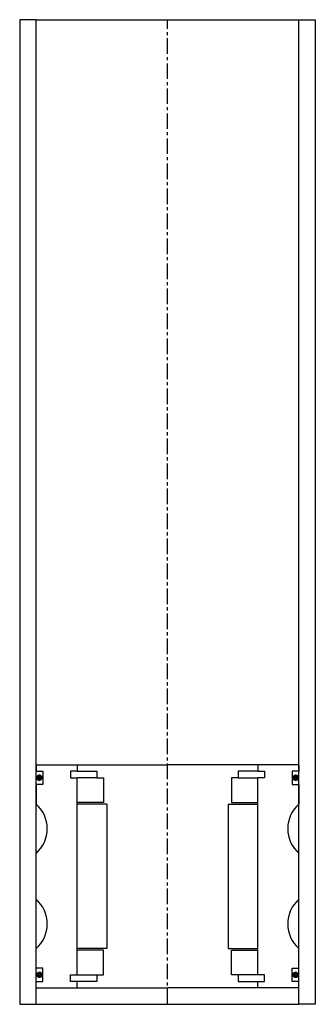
# Model space of a CAD drawing. Extents: x -45 to 45, y -10 to 290.
import ezdxf

# ---------------------------------------------------------------- set-up
doc = ezdxf.new("R2010")
doc.units = 0
doc.header["$LTSCALE"] = 0.15
doc.linetypes.add('CENTER', pattern=[50.8, 31.75, -6.35, 6.35, -6.35])
doc.layers.get('0').update_dxf_attribs({"linetype": 'CONTINUOUS'})
doc.layers.add('CENTER', color=9, linetype='CENTER')

msp = doc.modelspace()

# ---------------------------------------------------------------- linework, layer by layer
for p, q in [((-40, 290), (-45, 290)), ((-45, 290), (-45, -10)), ((-40, -10), (-40, 290)), ((-40, 290), (40, 290)), ((40, -10), (40, 290)), ((40, 290), (45, 290)), ((45, 290), (45, -10)), ((-40, 63), (-27.5, 63)), ((-40, 63), (-40, 61)), ((-27.5, 63), (0, 63)), ((-27.5, 63), (-27.5, 61)), ((27.5, 63), (0, 63)), ((27.5, 63), (27.5, 61)), ((40, 63), (27.5, 63)), ((40, 63), (40, 61)), ((-40, 61), (-38, 61)), ((-38, 61), (-38, 57)), ((-27.5, 61), (-29.5, 61)), ((-29.5, 61), (-29.5, 59)), ((-27.5, 61), (-21.5, 61)), ((-21.5, 61), (-21.5, 59)), ((27.5, 61), (21.5, 61)), ((21.5, 61), (21.5, 59)), ((27.5, 61), (29.5, 61)), ((29.5, 61), (29.5, 59)), ((40, 61), (38, 61)), ((38, 61), (38, 57)), ((-38, 57), (-40, 57)), ((-40, 57), (-40, 51)), ((-29.5, 59), (-27.5, 59)), ((-27.5, -1), (-27.5, 59)), ((-21.5, 59), (-27.5, 59)), ((-21.5, 59), (-19.5, 59)), ((-19.5, 59), (-19.5, 51.5)), ((21.5, 59), (19.5, 59)), ((19.5, 59), (19.5, 51.5)), ((21.5, 59), (27.5, 59)), ((29.5, 59), (27.5, 59)), ((27.5, -1), (27.5, 59)), ((38, 57), (40, 57)), ((40, 57), (40, 51)), ((-19.5, 51.5), (-27.5, 51.5)), ((-18.5, 51), (-27.5, 51)), ((-18.5, 51), (-18.5, 7)), ((18.5, 51), (18.5, 7)), ((18.5, 51), (27.5, 51)), ((19.5, 51.5), (27.5, 51.5)), ((-40, 22), (-40, 36)), ((40, 22), (40, 36)), ((-40, 1), (-40, 7)), ((-18.5, 7), (-27.5, 7)), ((-19.5, 6.5), (-27.5, 6.5)), ((-19.5, -1), (-19.5, 6.5)), ((18.5, 7), (27.5, 7)), ((19.5, -1), (19.5, 6.5)), ((19.5, 6.5), (27.5, 6.5)), ((40, 1), (40, 7)), ((-38, 1), (-40, 1)), ((-38, -3), (-38, 1)), ((38, -3), (38, 1)), ((38, 1), (40, 1)), ((-40, -3), (-38, -3)), ((-29.5, -3), (-29.5, -1)), ((-29.5, -1), (-27.5, -1)), ((-27.5, -3), (-29.5, -3)), ((-27.5, -1), (-21.5, -1)), ((-27.5, -5), (-27.5, -3)), ((-21.5, -3), (-27.5, -3)), ((-21.5, -1), (-21.5, -3)), ((-21.5, -1), (-19.5, -1)), ((21.5, -1), (19.5, -1)), ((27.5, -1), (21.5, -1)), ((21.5, -1), (21.5, -3)), ((21.5, -3), (27.5, -3)), ((29.5, -1), (27.5, -1)), ((27.5, -5), (27.5, -3)), ((27.5, -3), (29.5, -3)), ((29.5, -3), (29.5, -1)), ((40, -3), (38, -3)), ((-40, -5), (-27.5, -5)), ((-27.5, -5), (0, -5)), ((27.5, -5), (0, -5)), ((40, -5), (27.5, -5)), ((-40, -10), (-40, -8)), ((40, -10), (40, -8)), ((-45, -10), (-40, -10)), ((-40, -10), (40, -10)), ((45, -10), (40, -10))]:
    msp.add_line(p, q)
at = {"const_width": 0.95}
for points in [[(-38.51, 59.04, -1), (-39.56, 59.04, -1)], [(38.51, 59.04, 1), (39.56, 59.04, 1)], [(-38.45, -1.02, -1), (-39.5, -1.02, -1)], [(38.45, -1.02, 1), (39.5, -1.02, 1)]]:
    msp.add_lwpolyline(points, format="xyb", close=True, dxfattribs=at)
for centre, start, end in [((-46.61, 43.5), 311.4096, 48.5904), ((46.61, 43.5), 131.4096, 228.5904), ((-46.61, 14.5), 311.4096, 48.5904), ((46.61, 14.5), 131.4096, 228.5904)]:
    msp.add_arc(centre, 10, start, end)
at = {"layer": 'CENTER'}
for q in [(0, 290), (0, 58)]:
    msp.add_line((0, -10), q, dxfattribs=at)

doc.saveas('drawing.dxf')
